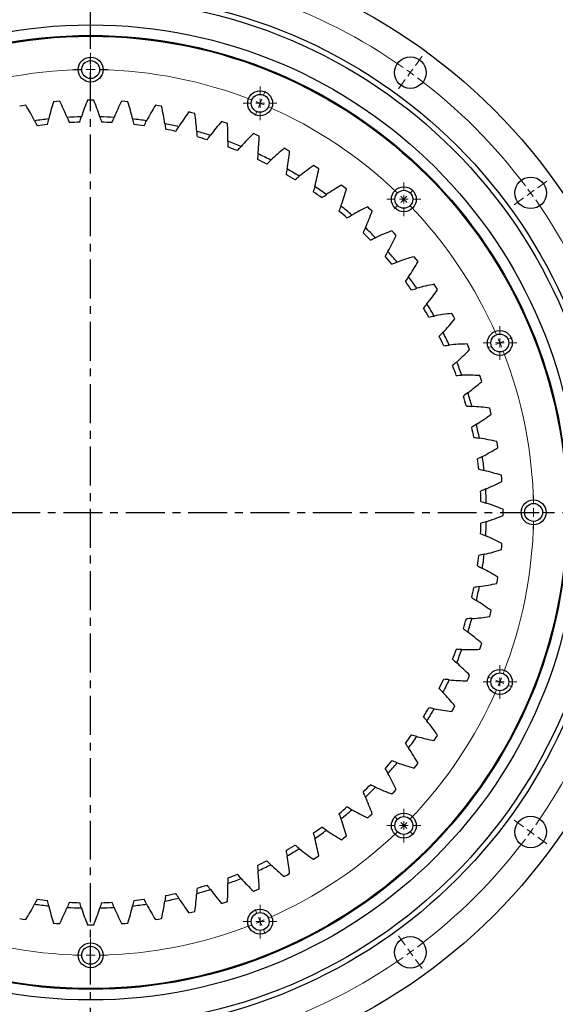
# Model space of a CAD drawing. Header units: millimetres. Extents: x -240 to 2560, y 4801 to 7261.
# Tile 7 of 13: x 545 to 850, y 6405 to 6967. Entities that reach past the tile are written whole.
import ezdxf

# ---------------------------------------------------------------- set-up
doc = ezdxf.new("R2010")
doc.units = ezdxf.units.MM
doc.header["$LTSCALE"] = 10
doc.linetypes.add('CENTER', pattern=[10.16, 6.35, -1.27, 1.27, -1.27])

# ---------------------------------------------------------------- blocks, each defined once
blk = doc.blocks.new('SW_CENTERMARKSYMBOL_3')
at = {"color": 0, "linetype": 'Continuous', "lineweight": 18}
for p, q in [((0, 5), (0, 9.6)), ((-5, 0), (-9.6, 0)), ((0, 0), (-2.5, 0)), ((0, 0), (0, 2.5)), ((0, 0), (0, -2.5)), ((0, 0), (2.5, 0)), ((5, 0), (9.6, 0)), ((0, -5), (0, -9.6))]:
    blk.add_line(p, q, dxfattribs=at)
blk = doc.blocks.new('SW_CENTERMARKSYMBOL_4')
at = {"color": 0, "linetype": 'Continuous', "lineweight": 18}
for p, q in [((0, 5), (0, 9.6)), ((-5, 0), (-9.6, 0)), ((0, 0), (-2.5, 0)), ((0, 0), (0, 2.5)), ((0, 0), (0, -2.5)), ((0, 0), (2.5, 0)), ((5, 0), (9.6, 0)), ((0, -5), (0, -9.6))]:
    blk.add_line(p, q, dxfattribs=at)
blk = doc.blocks.new('SW_CENTERMARKSYMBOL_5')
at = {"color": 0, "linetype": 'Continuous', "lineweight": 18}
for p, q in [((0, 5), (0, 9.6)), ((-5, 0), (-9.6, 0)), ((0, 0), (-2.5, 0)), ((0, 0), (0, 2.5)), ((0, 0), (0, -2.5)), ((0, 0), (2.5, 0)), ((5, 0), (9.6, 0)), ((0, -5), (0, -9.6))]:
    blk.add_line(p, q, dxfattribs=at)
blk = doc.blocks.new('SW_CENTERMARKSYMBOL_6')
at = {"color": 0, "linetype": 'Continuous', "lineweight": 18}
for p, q in [((0, 5), (0, 9.6)), ((-5, 0), (-9.6, 0)), ((0, 0), (-2.5, 0)), ((0, 0), (0, 2.5)), ((0, 0), (0, -2.5)), ((0, 0), (2.5, 0)), ((5, 0), (9.6, 0)), ((0, -5), (0, -9.6))]:
    blk.add_line(p, q, dxfattribs=at)
blk = doc.blocks.new('SW_CENTERMARKSYMBOL_7')
at = {"color": 0, "linetype": 'Continuous', "lineweight": 18}
for p, q in [((0, 5), (0, 9.6)), ((-5, 0), (-9.6, 0)), ((0, 0), (-2.5, 0)), ((0, 0), (0, 2.5)), ((0, 0), (0, -2.5)), ((0, 0), (2.5, 0)), ((5, 0), (9.6, 0)), ((0, -5), (0, -9.6))]:
    blk.add_line(p, q, dxfattribs=at)
blk = doc.blocks.new('SW_CENTERMARKSYMBOL_15')
at = {"color": 0, "linetype": 'Continuous', "lineweight": 18}
for p, q in [((0, 5), (0, 9.6)), ((-5, 0), (-9.6, 0)), ((0, 0), (-2.5, 0)), ((0, 0), (0, 2.5)), ((0, 0), (0, -2.5)), ((0, 0), (2.5, 0)), ((5, 0), (9.6, 0)), ((0, -5), (0, -9.6))]:
    blk.add_line(p, q, dxfattribs=at)
blk = doc.blocks.new('SW_CENTERMARKSYMBOL_16')
at = {"color": 0, "linetype": 'Continuous', "lineweight": 18}
for p, q in [((0, 5), (0, 9.6)), ((-5, 0), (-9.6, 0)), ((0, 0), (-2.5, 0)), ((0, 0), (0, 2.5)), ((0, 0), (0, -2.5)), ((0, 0), (2.5, 0)), ((5, 0), (9.6, 0)), ((0, -5), (0, -9.6))]:
    blk.add_line(p, q, dxfattribs=at)
blk = doc.blocks.new('SW_CENTERMARKSYMBOL_17')
at = {"color": 0, "linetype": 'Continuous', "lineweight": 18}
for p, q in [((0, 5), (0, 9.6)), ((-5, 0), (-9.6, 0)), ((0, 0), (-2.5, 0)), ((0, 0), (0, 2.5)), ((0, 0), (0, -2.5)), ((0, 0), (2.5, 0)), ((5, 0), (9.6, 0)), ((0, -5), (0, -9.6))]:
    blk.add_line(p, q, dxfattribs=at)
blk = doc.blocks.new('SW_CENTERMARKSYMBOL_18')
at = {"color": 0, "linetype": 'Continuous', "lineweight": 18}
for p, q in [((0, 5), (0, 9.6)), ((-5, 0), (-9.6, 0)), ((0, 0), (-2.5, 0)), ((0, 0), (0, 2.5)), ((0, 0), (0, -2.5)), ((0, 0), (2.5, 0)), ((5, 0), (9.6, 0)), ((0, -5), (0, -9.6))]:
    blk.add_line(p, q, dxfattribs=at)

msp = doc.modelspace()

# ---------------------------------------------------------------- linework, layer by layer
at = {"linetype": 'CENTER', "ltscale": 0.35}
for p, q in [((585.09, 6345.5), (585.09, 7025.96)), ((249.52, 6685.73), (920.65, 6685.73))]:
    msp.add_line(p, q, dxfattribs=at)
at = {"color": 0, "linetype": 'Continuous', "lineweight": 18}
for p, q in [((585.09, 6943.23), (585.09, 6945.83)), ((770.24, 6940.57), (774.06, 6945.83)), ((585.09, 6938.23), (585.09, 6940.73)), ((585.09, 6938.23), (585.09, 6935.73)), ((767.3, 6936.53), (765.83, 6934.5)), ((767.3, 6936.53), (768.77, 6938.55)), ((585.09, 6933.23), (585.09, 6930.63)), ((764.36, 6932.48), (760.54, 6927.22)), ((683.63, 6923.63), (684.62, 6926.03)), ((681.71, 6919.01), (680.76, 6916.7)), ((681.71, 6919.01), (682.67, 6921.32)), ((679.8, 6914.39), (678.8, 6911.99)), ((839.93, 6870.88), (845.18, 6874.7)), ((763.63, 6864.28), (765.4, 6866.04)), ((767.17, 6867.81), (769, 6869.65)), ((835.88, 6867.94), (833.86, 6866.47)), ((835.88, 6867.94), (837.9, 6869.41)), ((760.09, 6860.74), (758.26, 6858.9)), ((763.63, 6864.28), (761.86, 6862.51)), ((831.84, 6865.01), (826.58, 6861.18)), ((818.36, 6782.36), (816.06, 6781.4)), ((818.36, 6782.36), (820.67, 6783.32)), ((822.98, 6784.27), (825.39, 6785.27)), ((813.75, 6780.45), (811.34, 6779.45)), ((832.59, 6685.73), (829.99, 6685.73)), ((837.59, 6685.73), (835.09, 6685.73)), ((837.59, 6685.73), (840.09, 6685.73)), ((842.59, 6685.73), (845.19, 6685.73)), ((813.75, 6591.02), (811.34, 6592.01)), ((818.36, 6589.1), (816.06, 6590.06)), ((818.36, 6589.1), (820.67, 6588.15)), ((822.98, 6587.19), (825.39, 6586.2)), ((760.09, 6510.72), (758.26, 6512.56)), ((763.63, 6507.19), (761.86, 6508.95)), ((763.63, 6507.19), (765.4, 6505.42)), ((831.84, 6506.46), (826.58, 6510.28)), ((767.17, 6503.65), (769, 6501.81)), ((835.88, 6503.52), (833.86, 6504.99)), ((835.88, 6503.52), (837.9, 6502.05)), ((839.93, 6500.58), (845.18, 6496.76)), ((679.8, 6457.07), (678.8, 6459.47)), ((681.71, 6452.45), (680.76, 6454.76)), ((681.71, 6452.45), (682.67, 6450.14)), ((683.63, 6447.83), (684.62, 6445.43)), ((585.09, 6438.23), (585.09, 6440.83)), ((764.36, 6438.98), (760.54, 6444.24)), ((585.09, 6433.23), (585.09, 6435.73)), ((767.3, 6434.94), (765.83, 6436.96)), ((767.3, 6434.94), (768.77, 6432.91)), ((585.09, 6433.23), (585.09, 6430.73)), ((585.09, 6428.23), (585.09, 6425.63)), ((770.24, 6430.89), (774.06, 6425.63))]:
    msp.add_line(p, q, dxfattribs=at)
at = {"lineweight": 25}
for p, q in [((546.39, 6917.64), (544.64, 6917.34)), ((548.13, 6917.92), (546.39, 6917.64)), ((565.67, 6920.04), (563.91, 6919.89)), ((567.43, 6920.18), (565.67, 6920.04)), ((585.09, 6920.84), (583.31, 6920.84)), ((586.86, 6920.84), (585.09, 6920.84)), ((604.5, 6920.04), (602.74, 6920.18)), ((606.26, 6919.89), (604.5, 6920.04)), ((623.78, 6917.64), (622.04, 6917.92)), ((625.53, 6917.34), (623.78, 6917.64)), ((642.8, 6913.65), (641.08, 6914.08)), ((644.52, 6913.21), (642.8, 6913.65)), ((661.43, 6908.11), (659.75, 6908.67)), ((663.1, 6907.52), (661.43, 6908.11)), ((679.53, 6901.04), (677.9, 6901.75)), ((681.15, 6900.32), (679.53, 6901.04)), ((696.99, 6892.51), (695.43, 6893.34)), ((698.54, 6891.66), (696.99, 6892.51)), ((713.68, 6882.56), (712.19, 6883.52)), ((715.16, 6881.59), (713.68, 6882.56)), ((729.49, 6871.27), (728.09, 6872.35)), ((730.89, 6870.18), (729.49, 6871.27)), ((744.32, 6858.71), (743.02, 6859.9)), ((745.62, 6857.51), (744.32, 6858.71)), ((758.06, 6844.97), (756.86, 6846.27)), ((759.26, 6843.66), (758.06, 6844.97)), ((770.62, 6830.14), (769.53, 6831.53)), ((771.71, 6828.74), (770.62, 6830.14)), ((781.91, 6814.33), (780.94, 6815.8)), ((782.88, 6812.84), (781.91, 6814.33)), ((791.86, 6797.63), (791.01, 6799.19)), ((792.7, 6796.07), (791.86, 6797.63)), ((800.4, 6780.18), (799.68, 6781.79)), ((801.1, 6778.55), (800.4, 6780.18)), ((807.46, 6762.07), (806.88, 6763.74)), ((808.03, 6760.4), (807.46, 6762.07)), ((813, 6743.45), (812.56, 6745.16)), ((813.43, 6741.73), (813, 6743.45)), ((816.99, 6724.43), (816.69, 6726.17)), ((817.28, 6722.68), (816.99, 6724.43)), ((819.4, 6705.15), (819.24, 6706.91)), ((819.54, 6703.38), (819.4, 6705.15)), ((820.2, 6685.73), (820.19, 6687.5)), ((820.19, 6683.96), (820.2, 6685.73)), ((819.24, 6664.55), (819.4, 6666.32)), ((819.4, 6666.32), (819.54, 6668.08)), ((816.99, 6647.03), (817.28, 6648.78)), ((816.69, 6645.29), (816.99, 6647.03)), ((812.56, 6626.3), (813, 6628.01)), ((813, 6628.01), (813.43, 6629.73)), ((806.88, 6607.72), (807.46, 6609.39)), ((807.46, 6609.39), (808.03, 6611.07)), ((799.68, 6589.67), (800.4, 6591.29)), ((800.4, 6591.29), (801.1, 6592.91)), ((791.86, 6573.83), (792.7, 6575.39)), ((791.01, 6572.28), (791.86, 6573.83)), ((781.91, 6557.14), (782.88, 6558.62)), ((780.94, 6555.66), (781.91, 6557.14)), ((769.53, 6539.93), (770.62, 6541.32)), ((770.62, 6541.32), (771.71, 6542.72)), ((756.86, 6525.19), (758.06, 6526.49)), ((758.06, 6526.49), (759.26, 6527.8)), ((743.02, 6511.56), (744.32, 6512.75)), ((744.32, 6512.75), (745.62, 6513.96)), ((729.49, 6500.19), (730.89, 6501.29)), ((728.09, 6499.11), (729.49, 6500.19)), ((712.19, 6487.94), (713.68, 6488.9)), ((713.68, 6488.9), (715.16, 6489.88)), ((695.43, 6478.12), (696.99, 6478.95)), ((696.99, 6478.95), (698.54, 6479.8)), ((677.9, 6469.71), (679.53, 6470.42)), ((679.53, 6470.42), (681.15, 6471.14)), ((659.75, 6462.79), (661.43, 6463.36)), ((661.43, 6463.36), (663.1, 6463.94)), ((641.08, 6457.38), (642.8, 6457.81)), ((642.8, 6457.81), (644.52, 6458.25)), ((544.64, 6454.12), (546.39, 6453.82)), ((546.39, 6453.82), (548.13, 6453.54)), ((563.91, 6451.57), (565.67, 6451.42)), ((565.67, 6451.42), (567.43, 6451.28)), ((583.31, 6450.62), (585.09, 6450.62)), ((585.09, 6450.62), (586.86, 6450.62)), ((602.74, 6451.28), (604.5, 6451.42)), ((604.5, 6451.42), (606.26, 6451.57)), ((622.04, 6453.54), (623.78, 6453.82)), ((623.78, 6453.82), (625.53, 6454.12))]:
    msp.add_line(p, q, dxfattribs=at)
for centre, radius in [((585.09, 6685.73), 325), ((585.09, 6685.73), 295.5), ((585.09, 6685.73), 292.5), ((585.09, 6685.73), 278), ((585.09, 6685.73), 272), ((585.09, 6685.73), 271.5), ((585.09, 6938.23), 7.1), ((767.3, 6936.53), 9), ((585.09, 6938.23), 5.1), ((681.71, 6919.01), 7.1), ((681.71, 6919.01), 5.1), ((835.88, 6867.94), 9), ((763.63, 6864.28), 7.1), ((763.63, 6864.28), 5.1), ((818.36, 6782.36), 7.1), ((818.36, 6782.36), 5.1), ((837.59, 6685.73), 7.1), ((837.59, 6685.73), 5.1), ((818.36, 6589.1), 7.1), ((818.36, 6589.1), 5.1), ((763.63, 6507.19), 7.1), ((835.88, 6503.52), 9), ((763.63, 6507.19), 5.1), ((681.71, 6452.45), 7.1), ((681.71, 6452.45), 5.1), ((585.09, 6433.23), 7.1), ((767.3, 6434.94), 9), ((585.09, 6433.23), 5.1)]:
    msp.add_circle(centre, radius, dxfattribs=at)
at = {"color": 0, "linetype": 'Continuous', "lineweight": 18}
for radius, start, end in [(310, 54.9241, 71.0759), (252.5, 91.1346, 111.3654), (252.5, 90, 90.5673), (252.5, 89.4327, 90), (252.5, 68.6346, 88.8654), (310, 54, 54.4621), (310, 53.5379, 54), (310, 36.9241, 53.0759), (252.5, 67.5, 68.0673), (252.5, 66.9327, 67.5), (252.5, 46.1346, 66.3654), (310, 36, 36.4621), (310, 35.5379, 36), (252.5, 45, 45.5673), (252.5, 44.4327, 45), (252.5, 23.6346, 43.8654), (310, 18.9241, 35.0759), (252.5, 22.5, 23.0673), (252.5, 21.9327, 22.5), (252.5, 1.1346, 21.3654), (252.5, 0, 0.5673), (252.5, 359.4327, 0), (252.5, 338.6346, 358.8654), (252.5, 337.5, 338.0673), (252.5, 336.9327, 337.5), (252.5, 316.1346, 336.3654), (310, 324.9241, 341.0759), (252.5, 314.4327, 315), (252.5, 315, 315.5673), (252.5, 293.6346, 313.8654), (310, 323.5379, 324), (310, 324, 324.4621), (310, 306.9241, 323.0759), (252.5, 291.9327, 292.5), (252.5, 292.5, 293.0673), (252.5, 248.6346, 268.8654), (252.5, 271.1346, 291.3654), (310, 305.5379, 306), (310, 306, 306.4621), (252.5, 269.4327, 270), (252.5, 270, 270.5673), (310, 288.9241, 305.0759)]:
    msp.add_arc((585.09, 6685.73), radius, start, end, dxfattribs=at)
at = {"lineweight": 25}
for radius, start, end in [(225.6, 91.3411, 93.3958), (225.6, 86.6042, 88.6589), (225.6, 96.0779, 98.1326), (222.6, 96.3369, 97.8736), (222.6, 91.6001, 93.1367), (222.6, 86.8633, 88.3999), (225.6, 81.8674, 83.9221), (222.6, 82.1264, 83.6631), (225.6, 77.1305, 79.1852), (222.6, 77.3896, 78.9262), (225.6, 72.3937, 74.4484), (222.6, 72.6527, 74.1894), (222.6, 67.9159, 69.4525), (225.6, 67.6569, 69.7116), (225.6, 62.92, 64.9747), (222.6, 63.1791, 64.7157), (222.6, 58.4422, 59.9788), (225.6, 58.1832, 60.2379), (225.6, 53.4463, 55.501), (222.6, 53.7054, 55.242), (225.6, 48.7095, 50.7642), (222.6, 48.9685, 50.5052), (222.6, 44.2317, 45.7683), (225.6, 43.9726, 46.0274), (225.6, 39.2358, 41.2905), (222.6, 39.4948, 41.0315), (222.6, 34.758, 36.2946), (225.6, 34.499, 36.5537), (225.6, 29.7621, 31.8168), (222.6, 30.0212, 31.5578), (225.6, 25.0253, 27.08), (222.6, 25.2843, 26.8209), (225.6, 20.2884, 22.3431), (222.6, 20.5475, 22.0841), (225.6, 15.5516, 17.6063), (222.6, 15.8106, 17.3473), (222.6, 11.0738, 12.6104), (225.6, 10.8148, 12.8695), (222.6, 6.3369, 7.8736), (225.6, 6.0779, 8.1326), (222.6, 1.6001, 3.1367), (225.6, 1.3411, 3.3958), (222.6, 356.8633, 358.3999), (225.6, 356.6042, 358.6589), (222.6, 352.1264, 353.6631), (225.6, 351.8674, 353.9221), (222.6, 347.3896, 348.9262), (225.6, 347.1305, 349.1852), (222.6, 342.6527, 344.1894), (225.6, 342.3937, 344.4484), (222.6, 337.9159, 339.4525), (225.6, 337.6569, 339.7116), (222.6, 333.1791, 334.7157), (225.6, 332.92, 334.9747), (222.6, 328.4422, 329.9788), (225.6, 328.1832, 330.2379), (222.6, 323.7054, 325.242), (225.6, 323.4463, 325.501), (222.6, 318.9685, 320.5052), (225.6, 318.7095, 320.7642), (222.6, 314.2317, 315.7683), (225.6, 313.9726, 316.0274), (222.6, 309.4948, 311.0315), (225.6, 309.2358, 311.2905), (222.6, 304.758, 306.2946), (225.6, 304.499, 306.5537), (222.6, 300.0212, 301.5578), (225.6, 299.7621, 301.8168), (222.6, 295.2843, 296.8209), (225.6, 295.0253, 297.08), (222.6, 290.5475, 292.0841), (222.6, 285.8106, 287.3473), (225.6, 290.2884, 292.3431), (222.6, 281.0738, 282.6104), (225.6, 285.5516, 287.6063), (225.6, 261.8674, 263.9221), (222.6, 262.1264, 263.6631), (222.6, 266.8633, 268.3999), (222.6, 271.6001, 273.1367), (225.6, 276.0779, 278.1326), (222.6, 276.3369, 277.8736), (225.6, 280.8148, 282.8695), (225.6, 266.6042, 268.6589), (225.6, 271.3411, 273.3958)]:
    msp.add_arc((585.09, 6685.73), radius, start, end, dxfattribs=at)
for points in [[(553.17, 6909.06), (551.61, 6912.08), (549.93, 6915.04), (548.13, 6917.92)], [(563.91, 6919.89), (562.87, 6916.65), (561.97, 6913.38), (561.2, 6910.06)], [(571.72, 6910.93), (570.41, 6914.08), (568.98, 6917.16), (567.43, 6920.18)], [(583.31, 6920.84), (582.02, 6917.7), (580.85, 6914.51), (579.81, 6911.27)], [(590.37, 6911.27), (589.32, 6914.51), (588.15, 6917.7), (586.86, 6920.84)], [(602.74, 6920.18), (601.19, 6917.16), (599.76, 6914.08), (598.45, 6910.93)], [(608.97, 6910.06), (608.2, 6913.38), (607.3, 6916.65), (606.26, 6919.89)], [(622.04, 6917.92), (620.24, 6915.04), (618.56, 6912.08), (617, 6909.06)], [(627.42, 6907.32), (626.92, 6910.69), (626.29, 6914.03), (625.53, 6917.34)], [(578.87, 6908.24), (579.17, 6909.25), (579.48, 6910.26), (579.81, 6911.27)], [(590.37, 6911.27), (590.69, 6910.26), (591, 6909.25), (591.3, 6908.24)], [(641.08, 6914.08), (639.06, 6911.35), (637.14, 6908.55), (635.33, 6905.66)], [(645.57, 6903.07), (645.35, 6906.47), (645, 6909.85), (644.52, 6913.21)], [(553.17, 6909.06), (553.66, 6908.12), (554.13, 6907.18), (554.59, 6906.23)], [(560.52, 6906.97), (560.73, 6908), (560.96, 6909.03), (561.2, 6910.06)], [(571.72, 6910.93), (572.13, 6909.96), (572.52, 6908.98), (572.9, 6908)], [(597.27, 6908), (597.65, 6908.98), (598.04, 6909.96), (598.45, 6910.93)], [(608.97, 6910.06), (609.21, 6909.03), (609.44, 6908), (609.65, 6906.97)], [(615.58, 6906.23), (616.04, 6907.18), (616.51, 6908.12), (617, 6909.06)], [(627.42, 6907.32), (627.57, 6906.28), (627.71, 6905.23), (627.84, 6904.19)], [(633.68, 6902.96), (634.22, 6903.87), (634.77, 6904.77), (635.33, 6905.66)], [(659.75, 6908.67), (657.51, 6906.12), (655.36, 6903.49), (653.32, 6900.76)], [(663.31, 6897.33), (663.37, 6900.74), (663.3, 6904.13), (663.1, 6907.52)], [(645.57, 6903.07), (645.64, 6902.02), (645.69, 6900.96), (645.73, 6899.91)], [(651.46, 6898.21), (652.07, 6899.06), (652.69, 6899.92), (653.32, 6900.76)], [(677.9, 6901.75), (675.46, 6899.39), (673.11, 6896.94), (670.85, 6894.39)], [(680.52, 6890.15), (680.86, 6893.54), (681.07, 6896.93), (681.15, 6900.32)], [(663.31, 6897.33), (663.29, 6896.28), (663.26, 6895.22), (663.21, 6894.17)], [(668.78, 6892), (669.46, 6892.8), (670.15, 6893.6), (670.85, 6894.39)], [(680.52, 6890.15), (680.41, 6889.1), (680.29, 6888.05), (680.16, 6887.01)], [(695.43, 6893.34), (692.79, 6891.2), (690.25, 6888.95), (687.79, 6886.6)], [(697.07, 6881.57), (697.7, 6884.92), (698.18, 6888.28), (698.54, 6891.66)], [(685.52, 6884.38), (686.27, 6885.13), (687.02, 6885.87), (687.79, 6886.6)], [(712.19, 6883.52), (709.39, 6881.6), (706.67, 6879.57), (704.02, 6877.43)], [(697.07, 6881.57), (696.88, 6880.53), (696.67, 6879.5), (696.46, 6878.47)], [(701.58, 6875.41), (702.39, 6876.09), (703.2, 6876.77), (704.02, 6877.43)], [(712.86, 6871.66), (713.76, 6874.94), (714.52, 6878.25), (715.16, 6881.59)], [(712.86, 6871.66), (712.58, 6870.64), (712.29, 6869.62), (711.99, 6868.61)], [(728.09, 6872.35), (725.14, 6870.67), (722.26, 6868.87), (719.45, 6866.96)], [(716.85, 6865.14), (717.71, 6865.76), (718.57, 6866.36), (719.45, 6866.96)], [(727.78, 6860.47), (728.94, 6863.67), (729.98, 6866.9), (730.89, 6870.18)], [(727.78, 6860.47), (727.42, 6859.48), (727.05, 6858.49), (726.66, 6857.51)], [(731.22, 6853.65), (732.12, 6854.19), (733.03, 6854.72), (733.95, 6855.24)], [(743.02, 6859.9), (739.94, 6858.47), (736.92, 6856.92), (733.95, 6855.24)], [(741.72, 6848.09), (743.15, 6851.18), (744.45, 6854.32), (745.62, 6857.51)], [(741.72, 6848.09), (741.28, 6847.13), (740.83, 6846.18), (740.36, 6845.23)], [(756.86, 6846.27), (753.67, 6845.09), (750.53, 6843.79), (747.44, 6842.37)], [(754.59, 6834.6), (756.27, 6837.56), (757.82, 6840.58), (759.26, 6843.66)], [(744.58, 6841.01), (745.53, 6841.47), (746.48, 6841.93), (747.44, 6842.37)], [(754.59, 6834.6), (754.07, 6833.68), (753.54, 6832.77), (753, 6831.86)], [(756.86, 6827.31), (757.84, 6827.69), (758.83, 6828.06), (759.82, 6828.43)], [(769.53, 6831.53), (766.26, 6830.63), (763.02, 6829.59), (759.82, 6828.43)], [(766.31, 6820.09), (768.22, 6822.91), (770.02, 6825.79), (771.71, 6828.74)], [(766.31, 6820.09), (765.71, 6819.22), (765.11, 6818.35), (764.5, 6817.5)], [(780.94, 6815.8), (777.6, 6815.17), (774.29, 6814.41), (771.01, 6813.51)], [(767.97, 6812.64), (768.98, 6812.94), (769.99, 6813.23), (771.01, 6813.51)], [(776.79, 6804.67), (778.93, 6807.31), (780.96, 6810.04), (782.88, 6812.84)], [(776.79, 6804.67), (776.12, 6803.85), (775.45, 6803.03), (774.77, 6802.23)], [(791.01, 6799.19), (787.63, 6798.83), (784.27, 6798.34), (780.93, 6797.72)], [(777.82, 6797.1), (778.85, 6797.32), (779.89, 6797.53), (780.93, 6797.72)], [(785.95, 6788.43), (788.3, 6790.89), (790.55, 6793.44), (792.7, 6796.07)], [(785.95, 6788.43), (785.22, 6787.67), (784.48, 6786.91), (783.74, 6786.17)], [(786.36, 6780.81), (787.41, 6780.94), (788.45, 6781.06), (789.51, 6781.16)], [(799.68, 6781.79), (796.28, 6781.72), (792.89, 6781.51), (789.51, 6781.16)], [(793.75, 6771.49), (796.29, 6773.75), (798.74, 6776.1), (801.1, 6778.55)], [(793.75, 6771.49), (792.96, 6770.79), (792.16, 6770.1), (791.35, 6769.42)], [(793.52, 6763.86), (794.58, 6763.9), (795.63, 6763.94), (796.69, 6763.96)], [(806.88, 6763.74), (803.49, 6763.95), (800.09, 6764.02), (796.69, 6763.96)], [(800.12, 6753.97), (802.84, 6756.01), (805.48, 6758.15), (808.03, 6760.4)], [(800.12, 6753.97), (799.27, 6753.34), (798.42, 6752.71), (797.56, 6752.1)], [(799.26, 6746.38), (800.32, 6746.34), (801.37, 6746.28), (802.43, 6746.22)], [(812.56, 6745.16), (809.2, 6745.65), (805.82, 6746), (802.43, 6746.22)], [(805.02, 6735.98), (807.9, 6737.79), (810.71, 6739.7), (813.43, 6741.73)], [(805.02, 6735.98), (804.12, 6735.42), (803.22, 6734.87), (802.32, 6734.33)], [(803.54, 6728.49), (804.59, 6728.36), (805.63, 6728.22), (806.68, 6728.06)], [(816.69, 6726.17), (813.38, 6726.93), (810.04, 6727.56), (806.68, 6728.06)], [(808.42, 6717.65), (811.44, 6719.21), (814.39, 6720.89), (817.28, 6722.68)], [(808.42, 6717.65), (807.48, 6717.16), (806.53, 6716.69), (805.59, 6716.22)], [(806.33, 6710.3), (807.36, 6710.09), (808.39, 6709.86), (809.42, 6709.62)], [(819.24, 6706.91), (816.01, 6707.94), (812.73, 6708.84), (809.42, 6709.62)], [(810.29, 6699.09), (813.43, 6700.4), (816.51, 6701.83), (819.54, 6703.38)], [(810.29, 6699.09), (809.31, 6698.69), (808.33, 6698.29), (807.35, 6697.91)], [(807.6, 6691.95), (808.61, 6691.65), (809.62, 6691.34), (810.62, 6691.01)], [(820.19, 6687.5), (817.05, 6688.8), (813.86, 6689.97), (810.62, 6691.01)], [(810.62, 6680.45), (813.86, 6681.5), (817.05, 6682.67), (820.19, 6683.96)], [(810.62, 6680.45), (809.62, 6680.13), (808.61, 6679.81), (807.6, 6679.52)], [(807.35, 6673.55), (808.33, 6673.17), (809.31, 6672.77), (810.29, 6672.37)], [(819.54, 6668.08), (816.51, 6669.63), (813.43, 6671.06), (810.29, 6672.37)], [(809.42, 6661.84), (812.73, 6662.62), (816.01, 6663.52), (819.24, 6664.55)], [(809.42, 6661.84), (808.39, 6661.6), (807.36, 6661.38), (806.33, 6661.16)], [(805.59, 6655.24), (806.53, 6654.78), (807.48, 6654.3), (808.42, 6653.82)], [(817.28, 6648.78), (814.39, 6650.57), (811.44, 6652.25), (808.42, 6653.82)], [(806.68, 6643.4), (805.63, 6643.25), (804.59, 6643.1), (803.54, 6642.98)], [(806.68, 6643.4), (810.04, 6643.9), (813.38, 6644.53), (816.69, 6645.29)], [(802.32, 6637.13), (803.22, 6636.59), (804.12, 6636.04), (805.02, 6635.48)], [(813.43, 6629.73), (810.71, 6631.76), (807.9, 6633.67), (805.02, 6635.48)], [(802.43, 6625.25), (801.37, 6625.18), (800.32, 6625.12), (799.26, 6625.08)], [(802.43, 6625.25), (805.82, 6625.46), (809.2, 6625.82), (812.56, 6626.3)], [(797.56, 6619.36), (798.42, 6618.75), (799.27, 6618.13), (800.12, 6617.49)], [(808.03, 6611.07), (805.48, 6613.31), (802.84, 6615.45), (800.12, 6617.49)], [(796.69, 6607.51), (795.63, 6607.52), (794.58, 6607.56), (793.52, 6607.6)], [(796.69, 6607.51), (800.09, 6607.44), (803.49, 6607.51), (806.88, 6607.72)], [(791.35, 6602.04), (792.16, 6601.36), (792.96, 6600.67), (793.75, 6599.97)], [(801.1, 6592.91), (798.74, 6595.36), (796.29, 6597.71), (793.75, 6599.97)], [(789.51, 6590.3), (788.45, 6590.4), (787.41, 6590.52), (786.36, 6590.66)], [(789.51, 6590.3), (792.89, 6589.95), (796.28, 6589.74), (799.68, 6589.67)], [(783.74, 6585.29), (784.48, 6584.55), (785.22, 6583.79), (785.95, 6583.03)], [(792.7, 6575.39), (790.55, 6578.02), (788.3, 6580.57), (785.95, 6583.03)], [(780.93, 6573.74), (779.89, 6573.94), (778.85, 6574.14), (777.82, 6574.36)], [(774.77, 6569.23), (775.45, 6568.43), (776.12, 6567.62), (776.79, 6566.79)], [(780.93, 6573.74), (784.27, 6573.12), (787.63, 6572.63), (791.01, 6572.28)], [(782.88, 6558.62), (780.96, 6561.42), (778.93, 6564.15), (776.79, 6566.79)], [(771.01, 6557.95), (769.99, 6558.23), (768.98, 6558.52), (767.97, 6558.82)], [(771.01, 6557.95), (774.29, 6557.06), (777.6, 6556.29), (780.94, 6555.66)], [(764.5, 6553.97), (765.11, 6553.11), (765.71, 6552.24), (766.31, 6551.37)], [(771.71, 6542.72), (770.02, 6545.67), (768.22, 6548.56), (766.31, 6551.37)], [(759.82, 6543.04), (758.83, 6543.4), (757.84, 6543.77), (756.86, 6544.16)], [(759.82, 6543.04), (763.02, 6541.87), (766.26, 6540.84), (769.53, 6539.93)], [(753, 6539.6), (753.54, 6538.7), (754.07, 6537.78), (754.59, 6536.86)], [(759.26, 6527.8), (757.82, 6530.88), (756.27, 6533.9), (754.59, 6536.86)], [(747.44, 6529.09), (746.48, 6529.54), (745.53, 6529.99), (744.58, 6530.45)], [(740.36, 6526.23), (740.83, 6525.29), (741.28, 6524.33), (741.72, 6523.37)], [(747.44, 6529.09), (750.53, 6527.67), (753.67, 6526.37), (756.86, 6525.19)], [(745.62, 6513.96), (744.45, 6517.14), (743.15, 6520.28), (741.72, 6523.37)], [(726.66, 6513.95), (727.05, 6512.97), (727.42, 6511.99), (727.78, 6510.99)], [(733.95, 6516.22), (733.03, 6516.74), (732.12, 6517.27), (731.22, 6517.81)], [(733.95, 6516.22), (736.92, 6514.55), (739.94, 6512.99), (743.02, 6511.56)], [(730.89, 6501.29), (729.98, 6504.56), (728.94, 6507.8), (727.78, 6510.99)], [(711.99, 6502.85), (712.29, 6501.84), (712.58, 6500.83), (712.86, 6499.81)], [(719.45, 6504.51), (718.57, 6505.1), (717.71, 6505.71), (716.85, 6506.32)], [(719.45, 6504.51), (722.26, 6502.59), (725.14, 6500.79), (728.09, 6499.11)], [(704.02, 6494.03), (703.2, 6494.69), (702.39, 6495.37), (701.58, 6496.05)], [(715.16, 6489.88), (714.52, 6493.21), (713.76, 6496.52), (712.86, 6499.81)], [(696.46, 6492.99), (696.67, 6491.96), (696.88, 6490.93), (697.07, 6489.89)], [(704.02, 6494.03), (706.67, 6491.89), (709.39, 6489.86), (712.19, 6487.94)], [(680.16, 6484.46), (680.29, 6483.41), (680.41, 6482.36), (680.52, 6481.31)], [(687.79, 6484.86), (687.02, 6485.59), (686.27, 6486.33), (685.52, 6487.08)], [(687.79, 6484.86), (690.25, 6482.51), (692.79, 6480.26), (695.43, 6478.12)], [(698.54, 6479.8), (698.18, 6483.18), (697.7, 6486.54), (697.07, 6489.89)], [(670.85, 6477.07), (670.15, 6477.86), (669.46, 6478.66), (668.78, 6479.46)], [(681.15, 6471.14), (681.07, 6474.53), (680.86, 6477.92), (680.52, 6481.31)], [(653.32, 6470.7), (652.69, 6471.54), (652.07, 6472.4), (651.46, 6473.26)], [(663.1, 6463.94), (663.3, 6467.33), (663.37, 6470.73), (663.31, 6474.13)], [(663.21, 6477.29), (663.26, 6476.24), (663.29, 6475.18), (663.31, 6474.13)], [(670.85, 6477.07), (673.11, 6474.52), (675.46, 6472.07), (677.9, 6469.71)], [(635.33, 6465.8), (634.77, 6466.69), (634.22, 6467.59), (633.68, 6468.5)], [(644.52, 6458.25), (645, 6461.62), (645.35, 6464.99), (645.57, 6468.39)], [(645.73, 6471.55), (645.69, 6470.5), (645.64, 6469.45), (645.57, 6468.39)], [(653.32, 6470.7), (655.36, 6467.98), (657.51, 6465.34), (659.75, 6462.79)], [(548.13, 6453.54), (549.93, 6456.42), (551.61, 6459.38), (553.17, 6462.4)], [(554.59, 6465.23), (554.13, 6464.28), (553.66, 6463.34), (553.17, 6462.4)], [(561.2, 6461.4), (560.96, 6462.43), (560.73, 6463.46), (560.52, 6464.49)], [(572.9, 6463.46), (572.52, 6462.48), (572.13, 6461.5), (571.72, 6460.53)], [(579.81, 6460.19), (579.48, 6461.2), (579.17, 6462.21), (578.87, 6463.22)], [(591.3, 6463.22), (591, 6462.21), (590.69, 6461.2), (590.37, 6460.19)], [(598.45, 6460.53), (598.04, 6461.5), (597.65, 6462.48), (597.27, 6463.46)], [(609.65, 6464.49), (609.44, 6463.46), (609.21, 6462.43), (608.97, 6461.4)], [(617, 6462.4), (616.51, 6463.34), (616.04, 6464.28), (615.58, 6465.23)], [(617, 6462.4), (618.56, 6459.38), (620.24, 6456.42), (622.04, 6453.54)], [(625.53, 6454.12), (626.29, 6457.43), (626.92, 6460.77), (627.42, 6464.14)], [(627.84, 6467.28), (627.71, 6466.23), (627.57, 6465.18), (627.42, 6464.14)], [(635.33, 6465.8), (637.14, 6462.92), (639.06, 6460.11), (641.08, 6457.38)], [(561.2, 6461.4), (561.97, 6458.09), (562.87, 6454.81), (563.91, 6451.57)], [(567.43, 6451.28), (568.98, 6454.3), (570.41, 6457.39), (571.72, 6460.53)], [(579.81, 6460.19), (580.85, 6456.95), (582.02, 6453.76), (583.31, 6450.62)], [(586.86, 6450.62), (588.15, 6453.76), (589.32, 6456.95), (590.37, 6460.19)], [(598.45, 6460.53), (599.76, 6457.39), (601.19, 6454.3), (602.74, 6451.28)], [(606.26, 6451.57), (607.3, 6454.81), (608.2, 6458.09), (608.97, 6461.4)]]:
    msp.add_open_spline(points, degree=3, dxfattribs=at)

# ---------------------------------------------------------------- block references
at = {"lineweight": 18}
for name, p in [('SW_CENTERMARKSYMBOL_15', (585.09, 6938.23)), ('SW_CENTERMARKSYMBOL_16', (681.71, 6919.01)), ('SW_CENTERMARKSYMBOL_17', (763.63, 6864.28)), ('SW_CENTERMARKSYMBOL_18', (818.36, 6782.36)), ('SW_CENTERMARKSYMBOL_7', (837.59, 6685.73)), ('SW_CENTERMARKSYMBOL_6', (818.36, 6589.1)), ('SW_CENTERMARKSYMBOL_5', (763.63, 6507.19)), ('SW_CENTERMARKSYMBOL_4', (681.71, 6452.45)), ('SW_CENTERMARKSYMBOL_3', (585.09, 6433.23))]:
    msp.add_blockref(name, p, dxfattribs=at)

doc.saveas('drawing.dxf')
